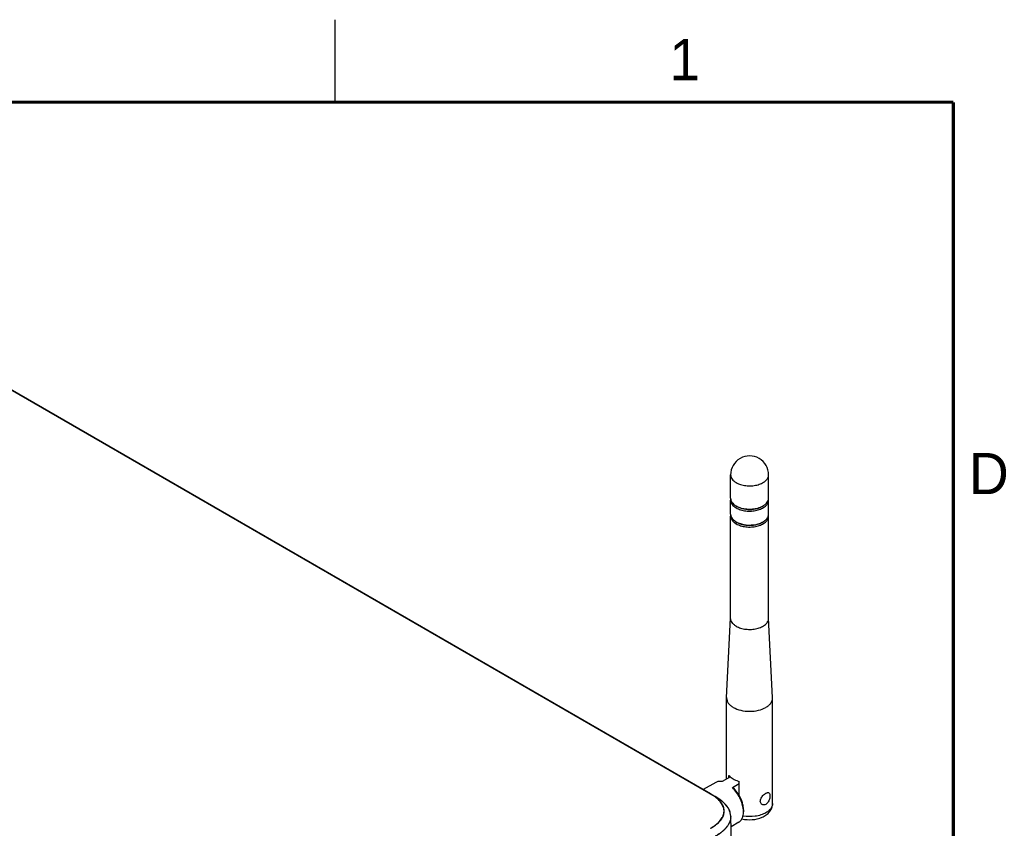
# Model space of a CAD drawing. Header units: inches. Extents: x 0 to 34, y 0 to 22.
# Tile 136 of 136: x 27.8 to 33.8, y 17.1 to 22. Entities that reach past the tile are written whole.
import ezdxf

# ---------------------------------------------------------------- set-up
doc = ezdxf.new("R2010")
doc.units = ezdxf.units.IN
doc.header["$LTSCALE"] = 1.87
doc.header["$MEASUREMENT"] = 0
doc.layers.get('0').update_dxf_attribs({"linetype": 'CONTINUOUS'})
doc.layers.add('02___PRT_ALL_AXES', color=7, linetype='CONTINUOUS')
doc.styles.add('TEXTSTYLE_2', font='txt')

msp = doc.modelspace()

# ---------------------------------------------------------------- linework, layer by layer
at = {"color": 2, "linetype": 'CONTINUOUS'}
msp.add_line((29.75002, 22), (29.75002, 21.5), dxfattribs=at)
at = {"color": 7, "linetype": 'CONTINUOUS'}
for p, q in [((32.02737, 17.30629), (26.08767, 20.73579)), ((32.02811, 17.30636), (26.08841, 20.73587)), ((26.11639, 20.72028), (32.05609, 17.29077)), ((32.18222, 19.05162), (32.18946, 19.04699)), ((32.18222, 18.95519), (32.18946, 18.95056)), ((32.05915, 17.37598), (31.98383, 17.33249)), ((32.14792, 17.41031), (32.09759, 17.38125)), ((32.13976, 17.4056), (32.13976, 17.41812)), ((32.20239, 17.29563), (32.20239, 17.38196)), ((32.16023, 17.34509), (32.20239, 17.36943)), ((32.02737, 17.30629), (32.02811, 17.30636)), ((32.05609, 17.29077), (32.02811, 17.30636)), ((32.22757, 17.21025), (32.22757, 17.19819)), ((32.15447, 16.9963), (32.15073, 17.17104)), ((32.15073, 17.17104), (32.15075, 17.16993)), ((32.19867, 17.13433), (32.15209, 17.10743))]:
    msp.add_line(p, q, dxfattribs=at)
at = {"color": 7, "linetype": 'CONTINUOUS', "const_width": 0.02}
for points in [[(33.50002, 21.5), (0.50002, 21.5)], [(33.50002, 0.5), (33.50002, 21.5)]]:
    msp.add_lwpolyline(points, dxfattribs=at)
at = {"color": 7, "linetype": 'CONTINUOUS'}
msp.add_lwpolyline([(32.15075, 17.16994), (32.14697, 17.19475), (32.13581, 17.21953), (32.11688, 17.24423), (32.08951, 17.26871), (32.05609, 17.29077)], dxfattribs=at)
for centre, radius, start, end in [((32.18825, 19.09946), 0.03878, 180.021507, 188.970676), ((32.18826, 19.08738), 0.03879, 171.029847, 179.977405), ((32.18981, 19.09974), 0.04037, 189.006997, 196.588237), ((32.1913, 19.10015), 0.04191, 196.552365, 197.186248), ((32.2406, 19.15201), 0.11494, 240.039637, 243.8834), ((32.24678, 19.16454), 0.12891, 243.865354, 248.055421), ((32.33796, 19.10015), 0.0419, 342.816166, 343.450125), ((32.33943, 19.09974), 0.04038, 343.41461, 350.994157), ((32.34099, 19.09946), 0.03879, 351.029847, 359.977405), ((32.341, 19.08738), 0.03878, 0.021507, 8.970676), ((32.18825, 19.00303), 0.03878, 180.021507, 188.970676), ((32.18826, 18.99095), 0.03879, 171.029847, 179.977405), ((32.18981, 19.0033), 0.04037, 189.006997, 196.588237), ((32.1913, 19.00372), 0.04191, 196.552365, 197.186248), ((32.33796, 19.00371), 0.0419, 342.816166, 343.450125), ((32.33943, 19.0033), 0.04038, 343.41461, 350.994157), ((32.34099, 19.00303), 0.03879, 351.029847, 359.977405), ((32.341, 18.99095), 0.03878, 0.021507, 8.970676), ((32.2406, 19.05558), 0.11494, 240.039637, 243.8834), ((31.61492, 16.49266), 1.01193, 56.687599, 57.3921), ((31.93125, 17.06127), 0.26092, 50.930128, 53.458878), ((31.98401, 17.12037), 0.18162, 41.461735, 44.717155), ((32.02668, 17.15405), 0.12717, 30.478865, 32.897179), ((32.05709, 17.16862), 0.09337, 13.659672, 18.616441), ((32.06233, 17.16991), 0.08798, 2.731549, 13.648405), ((32.0636, 17.17002), 0.0867, 354.811166, 2.353387), ((32.06328, 17.17001), 0.08702, 2.350976, 2.697852), ((32.06389, 17.16916), 0.08686, 354.81167, 0.504286), ((31.86547, 17.37908), 0.32441, 299.938281, 300.469774), ((31.86551, 17.37951), 0.32581, 299.93903, 300.430379), ((31.87856, 17.35754), 0.30025, 300.407299, 303.89844)]:
    msp.add_arc(centre, radius, start, end, dxfattribs=at)
for points, knots in [([(32.14947, 19.0874), (32.14947, 19.08301), (32.15109, 19.07387), (32.15802, 19.06113), (32.16898, 19.04961), (32.17814, 19.0433), (32.1832, 19.04038)], [0, 0, 0, 0, 0.2177822, 0.4509432, 0.7102335, 1, 1, 1, 1]), ([(32.15126, 19.08777), (32.15344, 19.08071), (32.16242, 19.06656), (32.17561, 19.05682), (32.1832, 19.05243)], [0, 0, 0, 0, 0.4573986, 1, 1, 1, 1]), ([(32.1832, 19.04038), (32.19172, 19.03546), (32.21102, 19.02749), (32.24248, 19.0212), (32.27575, 19.02028), (32.30811, 19.02482), (32.33698, 19.03448), (32.36011, 19.04852), (32.37359, 19.064), (32.37891, 19.0774), (32.37978, 19.08412), (32.37978, 19.0874)], [0, 0, 0, 0, 0.1287445, 0.2703878, 0.4176071, 0.5620143, 0.695742, 0.8130597, 0.9124688, 0.9571199, 1, 1, 1, 1]), ([(32.35555, 19.0586), (32.34622, 19.0497), (32.3206, 19.0359), (32.27696, 19.02749), (32.23113, 19.03008), (32.20188, 19.03982), (32.18946, 19.04699)], [0, 0, 0, 0, 0.2209329, 0.4827759, 0.7543106, 1, 1, 1, 1]), ([(32.33064, 19.04497), (32.33654, 19.04735), (32.34749, 19.05267), (32.3616, 19.06281), (32.37214, 19.07443), (32.37662, 19.08333), (32.37799, 19.08777)], [0, 0, 0, 0, 0.2903125, 0.5530986, 0.7881086, 1, 1, 1, 1]), ([(32.14947, 18.99096), (32.14947, 18.98658), (32.15109, 18.97743), (32.15802, 18.96469), (32.16898, 18.95318), (32.17814, 18.94686), (32.1832, 18.94395)], [0, 0, 0, 0, 0.2177822, 0.4509432, 0.7102335, 1, 1, 1, 1]), ([(32.15126, 18.99133), (32.15344, 18.98428), (32.16242, 18.97013), (32.17561, 18.96038), (32.1832, 18.956)], [0, 0, 0, 0, 0.4573986, 1, 1, 1, 1]), ([(32.1832, 18.94395), (32.19172, 18.93902), (32.21102, 18.93106), (32.24248, 18.92477), (32.27575, 18.92385), (32.30811, 18.92839), (32.33698, 18.93805), (32.36011, 18.95209), (32.37359, 18.96756), (32.37891, 18.98096), (32.37978, 18.98768), (32.37978, 18.99096)], [0, 0, 0, 0, 0.1287445, 0.2703878, 0.4176071, 0.5620143, 0.695742, 0.8130597, 0.9124688, 0.9571199, 1, 1, 1, 1]), ([(32.19, 18.95238), (32.19809, 18.94841), (32.21582, 18.94197), (32.2539, 18.93508), (32.29352, 18.93679), (32.32975, 18.94727), (32.3522, 18.9587), (32.36908, 18.9732), (32.37613, 18.98531), (32.37799, 18.99133)], [0, 0, 0, 0, 0.1288309, 0.2679189, 0.5521367, 0.6853735, 0.8054062, 0.9097586, 1, 1, 1, 1]), ([(32.19861, 19.04497), (32.2087, 19.04089), (32.23054, 19.03489), (32.26463, 19.03196), (32.29871, 19.03489), (32.32055, 19.04089), (32.33064, 19.04497)], [0, 0, 0, 0, 0.2422667, 0.5000141, 0.7577566, 1, 1, 1, 1]), ([(32.35555, 18.96217), (32.34622, 18.95326), (32.3206, 18.93946), (32.27696, 18.93106), (32.23113, 18.93365), (32.20188, 18.94339), (32.18946, 18.95056)], [0, 0, 0, 0, 0.2209329, 0.4827759, 0.7543106, 1, 1, 1, 1]), ([(32.09759, 17.38125), (32.09084, 17.38254), (32.08055, 17.3831), (32.06764, 17.38014), (32.06185, 17.37753), (32.05915, 17.37598)], [0, 0, 0, 0, 0.5215223, 0.7638123, 1, 1, 1, 1]), ([(32.13976, 17.41812), (32.14035, 17.41743), (32.14283, 17.41466), (32.1455, 17.41206), (32.1476, 17.41019)], [0, 0, 0, 0, 0.2438214, 1, 1, 1, 1]), ([(32.1476, 17.41019), (32.15484, 17.40375), (32.1724, 17.39236), (32.19184, 17.38499), (32.20239, 17.38196)], [0, 0, 0, 0, 0.4688873, 1, 1, 1, 1]), ([(32.22705, 17.2101), (32.22604, 17.2221), (32.22102, 17.24684), (32.20677, 17.28258), (32.18653, 17.31621), (32.16947, 17.33618), (32.16023, 17.34509)], [0, 0, 0, 0, 0.2355722, 0.4896246, 0.7490916, 1, 1, 1, 1]), ([(32.20256, 17.29573), (32.20033, 17.29966), (32.19109, 17.31484), (32.17996, 17.32889), (32.17067, 17.33832)], [0, 0, 0, 0, 0.2548573, 1, 1, 1, 1]), ([(32.06367, 17.28146), (32.05814, 17.28602), (32.04635, 17.29478), (32.03387, 17.30254), (32.02737, 17.30629)], [0, 0, 0, 0, 0.4882026, 1, 1, 1, 1]), ([(32.06454, 17.28146), (32.05899, 17.28603), (32.04715, 17.29482), (32.03464, 17.30261), (32.02811, 17.30637)], [0, 0, 0, 0, 0.4882013, 1, 1, 1, 1]), ([(32.02997, 17.09947), (32.03975, 17.10523), (32.05374, 17.11447), (32.07057, 17.12843), (32.08158, 17.13921), (32.09105, 17.15049), (32.09881, 17.16222), (32.10467, 17.17435), (32.10844, 17.1868), (32.10999, 17.19943), (32.10937, 17.2121), (32.10653, 17.22464), (32.10154, 17.23691), (32.09457, 17.24881), (32.08581, 17.26029), (32.07544, 17.27128), (32.06774, 17.27812), (32.06367, 17.28146)], [0, 0, 0, 0, 0.1477561, 0.2175278, 0.2843392, 0.3480959, 0.4088634, 0.4669249, 0.5228199, 0.5774316, 0.6318087, 0.6870205, 0.7440487, 0.8035895, 0.8660197, 0.9314996, 1, 1, 1, 1]), ([(32.04601, 17.10832), (32.05454, 17.11406), (32.06663, 17.12323), (32.08091, 17.13693), (32.09008, 17.14743), (32.09777, 17.15834), (32.10384, 17.16962), (32.10815, 17.18119), (32.11053, 17.19299), (32.11099, 17.20486), (32.10953, 17.21671), (32.10614, 17.2284), (32.1009, 17.23982), (32.09397, 17.2509), (32.0855, 17.26161), (32.07563, 17.27188), (32.06836, 17.27831), (32.06454, 17.28146)], [0, 0, 0, 0, 0.1444718, 0.2126099, 0.2778545, 0.3402372, 0.399951, 0.4573995, 0.513244, 0.5683886, 0.6237693, 0.6803263, 0.7388578, 0.7998904, 0.8637073, 0.9304235, 1, 1, 1, 1]), ([(32.05609, 17.29078), (32.05878, 17.28923), (32.06923, 17.28303), (32.07934, 17.27628), (32.0866, 17.27089)], [0, 0, 0, 0, 0.2558311, 1, 1, 1, 1]), ([(32.0957, 17.26384), (32.09725, 17.26258), (32.10324, 17.25759), (32.10898, 17.25229), (32.11306, 17.24816)], [0, 0, 0, 0, 0.2553959, 1, 1, 1, 1]), ([(32.22757, 17.21025), (32.22757, 17.21709), (32.22633, 17.23134), (32.21963, 17.2606), (32.21032, 17.28205), (32.20256, 17.29573)], [0, 0, 0, 0, 0.2286123, 0.4750631, 1, 1, 1, 1]), ([(32.12011, 17.24063), (32.12136, 17.23922), (32.12612, 17.23363), (32.1305, 17.22771), (32.13347, 17.22312)], [0, 0, 0, 0, 0.2559585, 1, 1, 1, 1]), ([(32.13629, 17.21855), (32.13725, 17.21692), (32.14085, 17.21046), (32.14382, 17.20364), (32.14558, 17.19843)], [0, 0, 0, 0, 0.2559671, 1, 1, 1, 1]), ([(32.21801, 17.15523), (32.23847, 17.15035), (32.28056, 17.14737), (32.3314, 17.15887), (32.36596, 17.17823), (32.3867, 17.19751), (32.40076, 17.22165), (32.40414, 17.24003), (32.40414, 17.24913)], [0, 0, 0, 0, 0.2675846, 0.5280607, 0.650354, 0.7681239, 0.8841275, 1, 1, 1, 1]), ([(32.22224, 17.16435), (32.22314, 17.16687), (32.22643, 17.17785), (32.22757, 17.18941), (32.22757, 17.19819)], [0, 0, 0, 0, 0.2331853, 1, 1, 1, 1]), ([(32.22757, 17.19819), (32.22757, 17.19916), (32.22752, 17.20314), (32.2273, 17.20711), (32.22705, 17.2101)], [0, 0, 0, 0, 0.2454739, 1, 1, 1, 1]), ([(32.40414, 17.24913), (32.40414, 17.24382), (32.40218, 17.23274), (32.39378, 17.21731), (32.38051, 17.20335), (32.3694, 17.19571), (32.36328, 17.19217)], [0, 0, 0, 0, 0.2177819, 0.4509553, 0.7102164, 1, 1, 1, 1]), ([(32.14995, 17.16218), (32.14946, 17.1568), (32.14743, 17.14595), (32.14143, 17.13018), (32.13263, 17.11493), (32.12133, 17.10028), (32.1078, 17.08631), (32.09223, 17.07308), (32.07488, 17.06063), (32.0625, 17.053), (32.05609, 17.04928)], [0, 0, 0, 0, 0.1063023, 0.2160829, 0.3309722, 0.4520121, 0.5796115, 0.7136778, 0.8539325, 1, 1, 1, 1]), ([(32.15039, 17.16131), (32.14991, 17.15593), (32.14788, 17.14506), (32.14186, 17.12927), (32.13305, 17.11399), (32.12174, 17.09932), (32.10819, 17.08533), (32.0926, 17.07208), (32.07523, 17.05961), (32.06283, 17.05197), (32.0564, 17.04825)], [0, 0, 0, 0, 0.1063043, 0.2160855, 0.3309741, 0.4520127, 0.5796099, 0.7136762, 0.8539293, 1, 1, 1, 1]), ([(32.19867, 17.13433), (32.20133, 17.13586), (32.20641, 17.13951), (32.21532, 17.149), (32.21997, 17.158), (32.22224, 17.16435)], [0, 0, 0, 0, 0.2365477, 0.4790434, 1, 1, 1, 1]), ([(32.36328, 17.19217), (32.35388, 17.18674), (32.33276, 17.17775), (32.28629, 17.16728), (32.24883, 17.16775), (32.22445, 17.17199)], [0, 0, 0, 0, 0.2285245, 0.4789947, 1, 1, 1, 1])]:
    msp.add_open_spline(points, degree=3, knots=knots, dxfattribs=at)
at = {"layer": '02___PRT_ALL_AXES', "color": 7, "linetype": 'CONTINUOUS'}
for p, q in [((32.14947, 19.09945), (32.14947, 19.24048)), ((32.37978, 19.09945), (32.37978, 19.24048)), ((32.14947, 19.00302), (32.14947, 19.0874)), ((32.37978, 19.00302), (32.37978, 19.0874)), ((32.14947, 18.37017), (32.14947, 18.99096)), ((32.37978, 18.37017), (32.37978, 18.99096)), ((32.12517, 17.89035), (32.14947, 18.37114)), ((32.40409, 17.89035), (32.37978, 18.37114)), ((32.12517, 17.89035), (32.12511, 17.888)), ((32.12511, 17.39714), (32.12511, 17.888)), ((32.40414, 17.888), (32.40409, 17.89035)), ((32.40414, 17.24913), (32.40414, 17.888))]:
    msp.add_line(p, q, dxfattribs=at)
for centre, start, end in [((32.26463, 19.24048), 59.998488, 179.999913), ((32.26462, 19.24048), 0.001997, 59.996404)]:
    msp.add_arc(centre, 0.11516, start, end, dxfattribs=at)
for points, knots in [([(32.14947, 19.24048), (32.14947, 19.2361), (32.15109, 19.22695), (32.15802, 19.21422), (32.16898, 19.2027), (32.17814, 19.19639), (32.1832, 19.19347)], [0, 0, 0, 0, 0.2177822, 0.4509432, 0.7102335, 1, 1, 1, 1]), ([(32.1832, 19.19347), (32.19172, 19.18855), (32.21102, 19.18058), (32.24248, 19.17429), (32.27575, 19.17337), (32.30811, 19.17791), (32.33698, 19.18757), (32.36011, 19.20161), (32.37359, 19.21709), (32.37891, 19.23048), (32.37978, 19.23721), (32.37978, 19.24048)], [0, 0, 0, 0, 0.1287445, 0.2703878, 0.4176071, 0.5620143, 0.695742, 0.8130597, 0.9124688, 0.9571199, 1, 1, 1, 1]), ([(32.1832, 18.32316), (32.17814, 18.32607), (32.16898, 18.33239), (32.15802, 18.3439), (32.15109, 18.35664), (32.14947, 18.36578), (32.14947, 18.37017)], [0, 0, 0, 0, 0.2897389, 0.5490676, 0.782213, 1, 1, 1, 1]), ([(32.1832, 18.32316), (32.19172, 18.31823), (32.21102, 18.31027), (32.24248, 18.30398), (32.27575, 18.30306), (32.30811, 18.3076), (32.33698, 18.31726), (32.36011, 18.3313), (32.37358, 18.34677), (32.37891, 18.36017), (32.37978, 18.36689), (32.37978, 18.37017)], [0, 0, 0, 0, 0.1287452, 0.270387, 0.4176076, 0.5620152, 0.6957434, 0.813059, 0.912468, 0.9571192, 1, 1, 1, 1]), ([(32.12511, 17.888), (32.12511, 17.88269), (32.12707, 17.87161), (32.13547, 17.85618), (32.14874, 17.84223), (32.15985, 17.83458), (32.16597, 17.83104)], [0, 0, 0, 0, 0.217777, 0.4509584, 0.7102063, 1, 1, 1, 1]), ([(32.36328, 17.83104), (32.3694, 17.83458), (32.38051, 17.84223), (32.39378, 17.85618), (32.40218, 17.87161), (32.40414, 17.88269), (32.40414, 17.888)], [0, 0, 0, 0, 0.2897937, 0.5490416, 0.782223, 1, 1, 1, 1]), ([(32.16597, 17.83104), (32.17998, 17.82296), (32.21255, 17.81115), (32.26463, 17.8055), (32.31671, 17.81115), (32.34928, 17.82296), (32.36328, 17.83104)], [0, 0, 0, 0, 0.2372193, 0.5, 0.7627807, 1, 1, 1, 1]), ([(32.36328, 17.3103), (32.36507, 17.31134), (32.36849, 17.31307), (32.37352, 17.31469), (32.37801, 17.31504), (32.38068, 17.31424), (32.38176, 17.31361)], [0, 0, 0, 0, 0.317701, 0.5862519, 0.8081811, 1, 1, 1, 1]), ([(32.34042, 17.24201), (32.33797, 17.24343), (32.3335, 17.24747), (32.32971, 17.25598), (32.32931, 17.26604), (32.33334, 17.28047), (32.34259, 17.29348), (32.35393, 17.30409), (32.36016, 17.3085), (32.36328, 17.3103)], [0, 0, 0, 0, 0.1004491, 0.2061689, 0.3218025, 0.4497443, 0.7311799, 0.872142, 1, 1, 1, 1]), ([(32.38176, 17.31361), (32.38342, 17.31266), (32.38638, 17.30901), (32.38808, 17.30148), (32.38822, 17.29198), (32.38671, 17.28103), (32.38353, 17.26957), (32.37728, 17.25559), (32.36957, 17.24643), (32.36328, 17.2428)], [0, 0, 0, 0, 0.0717393, 0.1648904, 0.2850299, 0.4260243, 0.5771437, 0.7281874, 1, 1, 1, 1]), ([(32.36328, 17.2428), (32.35971, 17.24073), (32.35184, 17.23814), (32.34369, 17.24013), (32.34042, 17.24201)], [0, 0, 0, 0, 0.5221361, 1, 1, 1, 1])]:
    msp.add_open_spline(points, degree=3, knots=knots, dxfattribs=at)

# ---------------------------------------------------------------- texts
at = {"color": 2, "linetype": 'CONTINUOUS', "char_height": 0.25, "width": 0.25, "attachment_point": 1, "line_spacing_factor": 0.9, "style": 'TEXTSTYLE_2'}
for s, insert in [('1', (31.77814, 21.88259)), ('D', (33.59469, 19.37364))]:
    msp.add_mtext(s, dxfattribs=dict(at, insert=insert))

doc.saveas('drawing.dxf')
